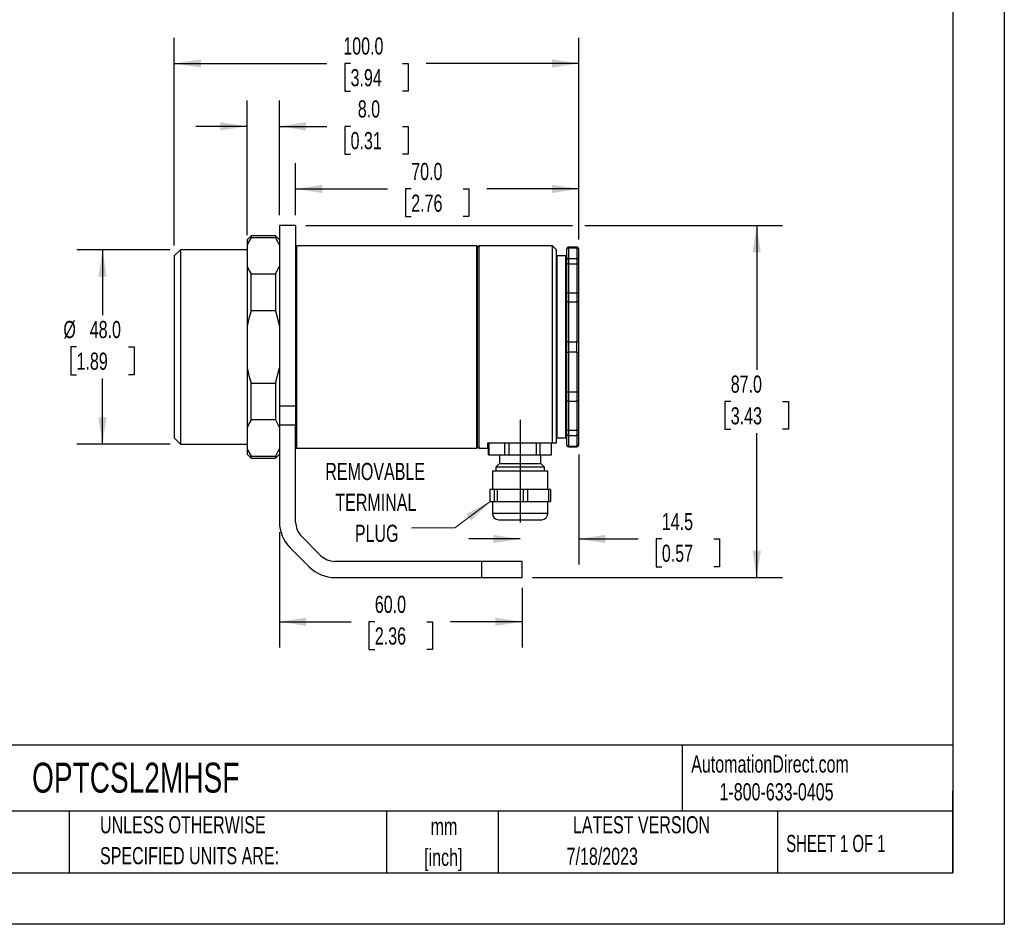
# Model space of a CAD drawing. Header units: millimetres. Extents: x 0 to 559, y 0 to 432.
# Tile 2 of 3: x 315 to 559, y 0 to 224. Entities that reach past the tile are written whole.
import ezdxf

# ---------------------------------------------------------------- set-up
doc = ezdxf.new("R2010")
doc.units = ezdxf.units.MM
doc.header["$LTSCALE"] = 2
doc.linetypes.add('CENTERX2', pattern=[20.32, 12.7, -2.54, 2.54, -2.54])
doc.layers.add('CENTER', color=40, linetype='CENTERX2')
doc.layers.add('DIMENSIONS', color=140, linetype='Continuous', lineweight=25)
doc.layers.add('TEXT', color=140, linetype='Continuous', lineweight=25)
doc.styles.add('SLDTEXTSTYLE0', font='TXT', dxfattribs={"width": 0.7})
doc.styles.add('SLDTEXTSTYLE2', font='TXT', dxfattribs={"width": 0.65})
doc.dimstyles.new('SLDDIMSTYLE0', dxfattribs={"dimtxt": 4.316016, "dimasz": 6.604, "dimexe": 0, "dimexo": 0.0625, "dimgap": 1.079004, "dimtad": 0, "dimtih": 1, "dimtoh": 1, "dimrnd": 1e-09, "dimzin": 4, "dimdsep": 46, "dimtxsty": 'SLDTEXTSTYLE0', "dimsah": 1, "dimcen": 0.09, "dimadec": 0, "dimazin": 1, "dimtfac": 1, "dimtofl": 0, "dimtmove": 0, "dimatfit": 3, "dimfxl": 0, "dimfrac": 2, "dimtolj": 1, "dimtzin": 12, "dimarcsym": 0})
doc.dimstyles.new('SLDDIMSTYLE2', dxfattribs={"dimtxt": 4.316016, "dimasz": 6.604, "dimexe": 0, "dimexo": 0.0625, "dimgap": 1.079004, "dimtad": 0, "dimtih": 1, "dimtoh": 1, "dimrnd": 1e-09, "dimzin": 4, "dimdsep": 46, "dimtxsty": 'SLDTEXTSTYLE0', "dimsah": 1, "dimcen": 0.09, "dimadec": 0, "dimazin": 1, "dimtfac": 1, "dimtmove": 0, "dimatfit": 0, "dimfxl": 0, "dimfrac": 2, "dimtolj": 1, "dimtzin": 12, "dimarcsym": 0})
doc.dimstyles.new('SLDDIMSTYLE5', dxfattribs={"dimtxt": 4.316016, "dimasz": 6.604, "dimexe": 0, "dimexo": 0.0625, "dimgap": 1.079004, "dimtad": 0, "dimtih": 1, "dimtoh": 1, "dimrnd": 1e-09, "dimzin": 12, "dimdsep": 46, "dimtxsty": 'SLDTEXTSTYLE0', "dimsah": 1, "dimcen": 0.09, "dimadec": 0, "dimazin": 3, "dimtfac": 1, "dimtmove": 0, "dimatfit": 0, "dimfxl": 0, "dimfrac": 2, "dimtolj": 1, "dimtzin": 12, "dimarcsym": 0})

# ---------------------------------------------------------------- blocks, each defined once
blk = doc.blocks.new('SW_NOTE_0_1')
at = {"layer": 'TEXT', "color": 0, "linetype": 'CENTERX2', "lineweight": 18, "char_height": 4.233, "attachment_point": 2, "style": 'SLDTEXTSTYLE0'}
for s, insert in [('mm', (5.69, 5.46)), ('[inch]', (5.52, -2.19))]:
    blk.add_mtext(s, dxfattribs=dict(at, insert=insert))
blk = doc.blocks.new('SW_NOTE_0_2')
at = {"layer": 'TEXT', "color": 0, "linetype": 'CENTERX2', "lineweight": 18, "char_height": 4.2333, "attachment_point": 1, "style": 'SLDTEXTSTYLE0'}
for s, insert in [('UNLESS OTHERWISE', (0, 5.46)), ('SPECIFIED UNITS ARE:', (0, -2.19))]:
    blk.add_mtext(s, dxfattribs=dict(at, insert=insert))
blk = doc.blocks.new('_D_7')
at = {"layer": 'DIMENSIONS'}
for p, q in [((379.58, 96.9), (379.58, 68.44)), ((439.58, 83.17), (439.58, 68.44)), ((379.58, 74.79), (397.32, 74.79)), ((403.17, 74.79), (401.72, 74.79)), ((401.72, 74.79), (401.72, 67.93)), ((415.99, 74.79), (417.44, 74.79)), ((417.44, 74.79), (417.44, 67.93)), ((439.58, 74.79), (421.84, 74.79)), ((401.72, 67.93), (403.17, 67.93)), ((417.44, 67.93), (415.99, 67.93))]:
    blk.add_line(p, q, dxfattribs=at)
for points in [[(379.58, 74.79), (386.18, 73.77), (386.18, 75.8)], [(439.58, 74.79), (432.98, 75.8), (432.98, 73.77)]]:
    blk.add_solid(points, dxfattribs=at)
at = {"layer": 'DIMENSIONS', "char_height": 4.233, "attachment_point": 1, "style": 'SLDTEXTSTYLE0'}
for s, insert in [('60.0', (403.17, 81.21)), ('2.36', (403.17, 73.38))]:
    blk.add_mtext(s, dxfattribs=dict(at, insert=insert))
blk = doc.blocks.new('_D_8')
at = {"layer": 'DIMENSIONS'}
for p, q in [((353.58, 167.75), (353.58, 219.13)), ((453.58, 169.27), (453.58, 219.13)), ((353.58, 212.78), (391.32, 212.78)), ((397.17, 212.78), (395.72, 212.78)), ((395.72, 212.78), (395.72, 205.92)), ((409.99, 212.78), (411.44, 212.78)), ((411.44, 212.78), (411.44, 205.92)), ((453.58, 212.78), (415.84, 212.78)), ((395.72, 205.92), (397.17, 205.92)), ((411.44, 205.92), (409.99, 205.92))]:
    blk.add_line(p, q, dxfattribs=at)
for points in [[(353.58, 212.78), (360.18, 211.77), (360.18, 213.8)], [(453.58, 212.78), (446.98, 213.8), (446.98, 211.77)]]:
    blk.add_solid(points, dxfattribs=at)
at = {"layer": 'DIMENSIONS', "char_height": 4.233, "attachment_point": 1, "style": 'SLDTEXTSTYLE0'}
for s, insert in [('100.0', (395.37, 219.21)), ('3.94', (397.17, 211.38))]:
    blk.add_mtext(s, dxfattribs=dict(at, insert=insert))
blk = doc.blocks.new('_D_9')
at = {"layer": 'DIMENSIONS'}
for p, q in [((453.58, 116.16), (453.58, 88.9)), ((439.08, 95.25), (426.38, 95.25)), ((453.58, 95.25), (468.29, 95.25)), ((474.13, 95.25), (472.69, 95.25)), ((472.69, 95.25), (472.69, 88.39)), ((486.96, 95.25), (488.41, 95.25)), ((488.41, 95.25), (488.41, 88.39)), ((472.69, 88.39), (474.13, 88.39)), ((488.41, 88.39), (486.96, 88.39))]:
    blk.add_line(p, q, dxfattribs=at)
for points in [[(439.08, 95.25), (432.48, 96.26), (432.48, 94.23)], [(453.58, 95.25), (460.18, 94.23), (460.18, 96.26)]]:
    blk.add_solid(points, dxfattribs=at)
at = {"layer": 'DIMENSIONS', "char_height": 4.233, "attachment_point": 1, "style": 'SLDTEXTSTYLE0'}
for s, insert in [('14.5', (474.13, 101.67)), ('0.57', (474.13, 93.84))]:
    blk.add_mtext(s, dxfattribs=dict(at, insert=insert))
blk = doc.blocks.new('_D_10')
at = {"layer": 'DIMENSIONS'}
for p, q in [((383.58, 175.25), (383.58, 188.13)), ((453.58, 169.27), (453.58, 188.13)), ((383.58, 181.78), (406.32, 181.78)), ((412.17, 181.78), (410.72, 181.78)), ((410.72, 181.78), (410.72, 174.92)), ((424.99, 181.78), (426.44, 181.78)), ((426.44, 181.78), (426.44, 174.92)), ((453.58, 181.78), (430.84, 181.78)), ((410.72, 174.92), (412.17, 174.92)), ((426.44, 174.92), (424.99, 174.92))]:
    blk.add_line(p, q, dxfattribs=at)
for points in [[(383.58, 181.78), (390.18, 180.76), (390.18, 182.79)], [(453.58, 181.78), (446.98, 182.79), (446.98, 180.76)]]:
    blk.add_solid(points, dxfattribs=at)
at = {"layer": 'DIMENSIONS', "char_height": 4.233, "attachment_point": 1, "style": 'SLDTEXTSTYLE0'}
for s, insert in [('70.0', (412.17, 188.2)), ('2.76', (412.17, 180.37))]:
    blk.add_mtext(s, dxfattribs=dict(at, insert=insert))
blk = doc.blocks.new('_D_11')
at = {"layer": 'DIMENSIONS'}
for p, q in [((371.58, 170.33), (371.58, 203.59)), ((379.58, 175.25), (379.58, 203.59)), ((371.58, 197.24), (358.88, 197.24)), ((379.58, 197.24), (391.32, 197.24)), ((397.17, 197.24), (395.72, 197.24)), ((395.72, 197.24), (395.72, 190.38)), ((409.99, 197.24), (411.44, 197.24)), ((411.44, 197.24), (411.44, 190.38)), ((395.72, 190.38), (397.17, 190.38)), ((411.44, 190.38), (409.99, 190.38))]:
    blk.add_line(p, q, dxfattribs=at)
for points in [[(371.58, 197.24), (364.98, 198.25), (364.98, 196.22)], [(379.58, 197.24), (386.18, 196.22), (386.18, 198.25)]]:
    blk.add_solid(points, dxfattribs=at)
at = {"layer": 'DIMENSIONS', "char_height": 4.233, "attachment_point": 1, "style": 'SLDTEXTSTYLE0'}
for s, insert in [('8.0', (398.96, 203.66)), ('0.31', (397.17, 195.83))]:
    blk.add_mtext(s, dxfattribs=dict(at, insert=insert))
blk = doc.blocks.new('_D_12')
at = {"layer": 'DIMENSIONS'}
for p, q in [((386.12, 172.71), (452.06, 172.71)), ((455.1, 172.71), (503.93, 172.71)), ((497.58, 172.71), (497.58, 137.04)), ((491.17, 129.21), (489.72, 129.21)), ((489.72, 129.21), (489.72, 122.35)), ((503.99, 129.21), (505.44, 129.21)), ((505.44, 129.21), (505.44, 122.35)), ((489.72, 122.35), (491.17, 122.35)), ((505.44, 122.35), (503.99, 122.35)), ((497.58, 85.71), (497.58, 121.39)), ((442.12, 85.71), (503.93, 85.71))]:
    blk.add_line(p, q, dxfattribs=at)
for points in [[(497.58, 172.71), (496.56, 166.11), (498.6, 166.11)], [(497.58, 85.71), (498.6, 92.32), (496.56, 92.32)]]:
    blk.add_solid(points, dxfattribs=at)
at = {"layer": 'DIMENSIONS', "char_height": 4.233, "attachment_point": 1, "style": 'SLDTEXTSTYLE0'}
for s, insert in [('87.0', (491.17, 135.64)), ('3.43', (491.17, 127.81))]:
    blk.add_mtext(s, dxfattribs=dict(at, insert=insert))
blk = doc.blocks.new('_D_13')
at = {"layer": 'DIMENSIONS'}
for p, q in [((352.54, 166.71), (329.48, 166.71)), ((335.83, 166.71), (335.83, 150.54)), ((329.42, 142.71), (327.97, 142.71)), ((327.97, 142.71), (327.97, 135.85)), ((342.24, 142.71), (343.69, 142.71)), ((343.69, 142.71), (343.69, 135.85)), ((327.97, 135.85), (329.42, 135.85)), ((335.83, 118.71), (335.83, 134.89)), ((343.69, 135.85), (342.24, 135.85)), ((352.54, 118.71), (329.48, 118.71))]:
    blk.add_line(p, q, dxfattribs=at)
for points in [[(335.83, 166.71), (334.82, 160.11), (336.85, 160.11)], [(335.83, 118.71), (336.85, 125.32), (334.82, 125.32)]]:
    blk.add_solid(points, dxfattribs=at)
at = {"layer": 'DIMENSIONS', "char_height": 4.233, "attachment_point": 1, "style": 'SLDTEXTSTYLE0'}
for s, insert in [('%%c', (326.16, 149.14)), ('48.0', (332.68, 149.14)), ('1.89', (329.42, 141.31))]:
    blk.add_mtext(s, dxfattribs=dict(at, insert=insert))
blk = doc.blocks.new('SW_NOTE_0_7')
at = {"layer": 'TEXT', "color": 0, "linetype": 'CENTERX2', "lineweight": 18, "char_height": 4.233, "attachment_point": 2, "style": 'SLDTEXTSTYLE0'}
for s, insert in [('REMOVABLE', (-9, 16.05)), ('TERMINAL', (-8.82, 8.41)), ('PLUG', (-8.62, 0.76))]:
    blk.add_mtext(s, dxfattribs=dict(at, insert=insert))

msp = doc.modelspace()

# ---------------------------------------------------------------- linework, layer by layer
at = {"color": 7, "linetype": 'Continuous'}
for p, q in [((558.80494, 431.805348), (558.80494, 0.005348)), ((558.80494, 0.005348), (0.00494, 0.005348))]:
    msp.add_line(p, q, dxfattribs=at)
for p, q in [((383.580153, 172.712048), (379.580153, 172.712048)), ((379.580153, 172.712048), (379.580153, 128.188361)), ((383.580153, 172.712048), (383.580153, 128.188361)), ((372.580153, 170.212048), (371.580153, 169.212048)), ((371.580153, 169.212048), (371.580153, 167.790446)), ((378.580153, 170.212048), (372.580153, 170.212048)), ((372.580153, 169.707827), (372.580153, 170.212048)), ((378.580153, 169.707827), (372.580153, 169.707827)), ((379.580153, 169.212048), (378.580153, 170.212048)), ((378.580153, 170.212048), (378.580153, 169.707827)), ((355.080153, 166.712048), (353.580153, 165.212048)), ((371.580153, 166.712048), (355.080153, 166.712048)), ((355.080153, 166.712048), (355.080153, 142.712048)), ((371.580153, 167.790446), (371.580153, 162.666971)), ((383.780153, 167.712048), (383.580153, 167.512048)), ((428.380153, 167.712048), (383.780153, 167.712048)), ((383.780153, 167.712048), (383.780153, 142.712048)), ((428.580153, 167.512048), (428.380153, 167.712048)), ((428.380153, 142.712048), (428.380153, 167.712048)), ((428.880153, 167.712048), (428.580153, 167.412048)), ((428.580153, 142.712048), (428.580153, 167.512048)), ((447.080153, 167.712048), (428.880153, 167.712048)), ((428.880153, 167.712048), (428.880153, 142.712048)), ((448.080153, 166.712048), (447.080153, 167.712048)), ((447.080153, 119.012048), (447.080153, 167.712048)), ((448.080153, 119.012048), (448.080153, 166.712048)), ((450.580153, 166.882296), (450.580153, 166.728962)), ((450.580153, 166.728962), (450.580153, 164.093648)), ((453.080153, 167.382296), (451.080153, 167.382296)), ((451.080153, 167.382296), (451.080153, 167.211925)), ((451.080153, 167.211925), (451.080153, 164.576611)), ((451.080153, 167.211925), (453.080153, 167.211925)), ((453.080153, 167.382296), (453.080153, 167.211925)), ((453.080153, 167.211925), (453.080153, 164.576611)), ((453.580153, 166.728962), (453.580153, 166.882296)), ((453.580153, 164.093648), (453.580153, 166.728962)), ((353.580153, 165.212048), (353.580153, 120.212048)), ((448.280153, 165.212048), (448.080153, 165.412048)), ((450.380153, 165.212048), (448.280153, 165.212048)), ((448.280153, 142.712048), (448.280153, 165.212048)), ((450.580153, 165.012048), (450.380153, 165.212048)), ((450.380153, 142.712048), (450.380153, 165.212048)), ((450.580153, 164.093648), (450.580153, 162.928963)), ((451.080153, 164.576611), (451.080153, 163.282516)), ((451.080153, 164.576611), (453.080153, 164.576611)), ((451.080153, 163.282516), (451.080153, 156.082706)), ((451.080153, 163.282516), (453.080153, 163.282516)), ((453.080153, 164.576611), (453.080153, 163.282516)), ((453.080153, 163.282516), (453.080153, 156.082706)), ((453.580153, 162.928963), (453.580153, 164.093648)), ((371.580153, 162.666971), (371.580153, 147.835524)), ((372.580153, 151.670285), (372.580153, 160.74959)), ((372.580153, 160.74959), (378.580153, 160.74959)), ((378.580153, 160.74959), (378.580153, 151.670285)), ((450.580153, 162.928963), (450.580153, 155.729152)), ((453.580153, 155.729152), (453.580153, 162.928963)), ((451.080153, 156.082706), (451.080153, 153.841267)), ((451.080153, 156.082706), (453.080153, 156.082706)), ((453.080153, 156.082706), (453.080153, 153.841267)), ((450.580153, 155.729152), (450.580153, 153.711858)), ((450.580153, 153.711858), (450.580153, 143.876734)), ((451.080153, 153.841267), (451.080153, 144.006143)), ((451.080153, 153.841267), (453.080153, 153.841267)), ((453.080153, 153.841267), (453.080153, 144.006143)), ((453.580153, 153.711858), (453.580153, 155.729152)), ((453.580153, 143.876734), (453.580153, 153.711858)), ((378.580153, 151.670285), (372.580153, 151.670285)), ((371.580153, 147.835524), (371.580153, 137.588573)), ((450.580153, 143.876734), (450.580153, 141.547362)), ((451.080153, 144.006143), (451.080153, 141.417953)), ((451.080153, 144.006143), (453.080153, 144.006143)), ((453.080153, 141.417953), (453.080153, 144.006143)), ((453.580153, 141.547362), (453.580153, 143.876734)), ((355.080153, 142.712048), (355.080153, 118.712048)), ((383.780153, 142.712048), (383.780153, 117.712048)), ((428.380153, 117.712048), (428.380153, 142.712048)), ((428.580153, 117.912048), (428.580153, 142.712048)), ((428.880153, 142.712048), (428.880153, 117.712048)), ((448.280153, 120.212048), (448.280153, 142.712048)), ((450.380153, 120.212048), (450.380153, 142.712048)), ((450.580153, 141.547362), (450.580153, 131.712239)), ((453.080153, 141.417953), (451.080153, 141.417953)), ((451.080153, 141.417953), (451.080153, 131.582829)), ((453.080153, 141.417953), (453.080153, 131.582829)), ((453.580153, 131.712239), (453.580153, 141.547362)), ((371.580153, 137.588573), (371.580153, 122.757125)), ((372.580153, 133.753812), (378.580153, 133.753812)), ((372.580153, 124.674506), (372.580153, 133.753812)), ((378.580153, 133.753812), (378.580153, 124.674506)), ((450.580153, 131.712239), (450.580153, 129.694944)), ((451.080153, 131.582829), (453.080153, 131.582829)), ((451.080153, 131.582829), (451.080153, 129.341391)), ((453.080153, 131.582829), (453.080153, 129.341391)), ((453.580153, 129.694944), (453.580153, 131.712239)), ((450.580153, 129.694944), (450.580153, 122.495134)), ((451.080153, 129.341391), (453.080153, 129.341391)), ((451.080153, 129.341391), (451.080153, 122.14158)), ((453.080153, 129.341391), (453.080153, 122.14158)), ((453.580153, 122.495134), (453.580153, 129.694944)), ((379.580153, 128.188361), (383.580153, 128.188361)), ((379.580153, 128.188361), (379.580153, 123.347131)), ((383.580153, 128.188361), (383.580153, 123.347131)), ((378.580153, 124.674506), (372.580153, 124.674506)), ((371.580153, 122.757125), (371.580153, 117.63365)), ((383.580153, 123.347131), (379.580153, 123.347131)), ((379.580153, 123.347131), (379.580153, 99.43997)), ((383.580153, 99.43997), (383.580153, 123.347131)), ((450.580153, 122.495134), (450.580153, 121.330448)), ((451.080153, 122.14158), (453.080153, 122.14158)), ((451.080153, 122.14158), (451.080153, 120.847485)), ((453.080153, 122.14158), (453.080153, 120.847485)), ((453.580153, 121.330448), (453.580153, 122.495134)), ((353.580153, 120.212048), (355.080153, 118.712048)), ((448.080153, 120.012048), (448.280153, 120.212048)), ((448.280153, 120.212048), (450.380153, 120.212048)), ((450.380153, 120.212048), (450.580153, 120.412048)), ((450.580153, 121.330448), (450.580153, 118.695134)), ((451.080153, 120.847485), (453.080153, 120.847485)), ((451.080153, 120.847485), (451.080153, 118.212172)), ((453.080153, 120.847485), (453.080153, 118.212172)), ((453.580153, 118.695134), (453.580153, 121.330448)), ((355.080153, 118.712048), (371.580153, 118.712048)), ((371.580153, 117.63365), (371.580153, 116.212048)), ((383.580153, 117.912048), (383.780153, 117.712048)), ((383.780153, 117.712048), (428.380153, 117.712048)), ((428.380153, 117.712048), (428.580153, 117.912048)), ((428.580153, 118.012048), (428.880153, 117.712048)), ((428.880153, 117.712048), (431.080153, 117.712048)), ((431.080153, 119.012048), (447.080153, 119.012048)), ((431.080153, 117.712048), (431.080153, 119.012048)), ((431.281798, 116.012048), (431.281798, 119.012048)), ((431.372452, 119.012048), (431.372452, 116.012048)), ((435.319725, 116.012048), (435.319725, 119.012048)), ((436.262406, 119.012048), (436.262406, 116.012048)), ((443.118079, 116.012048), (443.118079, 119.012048)), ((443.970107, 119.012048), (443.970107, 116.012048)), ((446.878507, 116.012048), (446.878507, 119.012048)), ((447.080153, 119.012048), (448.080153, 119.012048)), ((450.580153, 118.695134), (450.580153, 118.541801)), ((451.080153, 118.212172), (453.080153, 118.212172)), ((451.080153, 118.041801), (451.080153, 118.212172)), ((451.080153, 118.041801), (453.080153, 118.041801)), ((453.080153, 118.041801), (453.080153, 118.212172)), ((453.580153, 118.541801), (453.580153, 118.695134)), ((371.580153, 116.212048), (372.580153, 115.212048)), ((372.580153, 115.716269), (378.580153, 115.716269)), ((372.580153, 115.212048), (372.580153, 115.716269)), ((372.580153, 115.212048), (378.580153, 115.212048)), ((378.580153, 115.212048), (379.580153, 116.212048)), ((378.580153, 115.716269), (378.580153, 115.212048)), ((431.281798, 116.012048), (431.372452, 116.012048)), ((431.372452, 116.012048), (435.319725, 116.012048)), ((433.980153, 116.012048), (433.980153, 113.912048)), ((435.319725, 116.012048), (436.262406, 116.012048)), ((436.262406, 116.012048), (443.118079, 116.012048)), ((443.118079, 116.012048), (443.970107, 116.012048)), ((443.970107, 116.012048), (446.878507, 116.012048)), ((444.180153, 113.912048), (444.180153, 116.012048)), ((432.230153, 112.012048), (432.230153, 107.512048)), ((445.930153, 112.012048), (432.230153, 112.012048)), ((433.980153, 113.912048), (433.080153, 113.012048)), ((433.080153, 113.012048), (433.080153, 112.012048)), ((445.080153, 113.012048), (433.080153, 113.012048)), ((433.980153, 113.912048), (444.180153, 113.912048)), ((445.080153, 113.012048), (444.180153, 113.912048)), ((445.080153, 112.012048), (445.080153, 113.012048)), ((445.930153, 107.512048), (445.930153, 112.012048)), ((431.588987, 107.512048), (431.588987, 104.512048)), ((432.78401, 107.512048), (431.588987, 107.512048)), ((432.78401, 104.512048), (432.78401, 107.512048)), ((433.452595, 107.512048), (432.78401, 107.512048)), ((433.452595, 107.512048), (433.452595, 104.512048)), ((439.919428, 107.512048), (433.452595, 107.512048)), ((439.919428, 104.512048), (439.919428, 107.512048)), ((440.943761, 107.512048), (439.919428, 107.512048)), ((440.943761, 107.512048), (440.943761, 104.512048)), ((446.215571, 107.512048), (440.943761, 107.512048)), ((446.215571, 104.512048), (446.215571, 107.512048)), ((446.571318, 107.512048), (446.215571, 107.512048)), ((446.571318, 107.512048), (446.571318, 104.512048)), ((431.588987, 104.512048), (432.78401, 104.512048)), ((432.230153, 104.512048), (432.230153, 101.512048)), ((432.78401, 104.512048), (433.452595, 104.512048)), ((433.452595, 104.512048), (439.919428, 104.512048)), ((439.919428, 104.512048), (440.943761, 104.512048)), ((440.943761, 104.512048), (446.215571, 104.512048)), ((445.930153, 101.512048), (445.930153, 104.512048)), ((446.215571, 104.512048), (446.571318, 104.512048)), ((445.930153, 101.512048), (432.230153, 101.512048)), ((433.730153, 100.012048), (444.430153, 100.012048)), ((389.772541, 91.176514), (385.044619, 95.904436)), ((382.216192, 93.076009), (386.944114, 88.348087)), ((429.580153, 89.712048), (393.308075, 89.712048)), ((429.580153, 89.712048), (429.580153, 85.712048)), ((439.580153, 89.712048), (429.580153, 89.712048)), ((439.580153, 85.712048), (439.580153, 89.712048)), ((393.308075, 85.712048), (429.580153, 85.712048)), ((429.580153, 85.712048), (439.580153, 85.712048))]:
    msp.add_line(p, q)
at = {"flags": 128}
for points in [[(372.580153, 169.707827), (372.021617, 168.758671), (371.580153, 167.790446)], [(378.580153, 169.707827), (379.138688, 168.758671), (379.580153, 167.790446)], [(371.580153, 162.666971), (372.019685, 161.702435), (372.580153, 160.74959)], [(378.580153, 160.74959), (379.138688, 161.698747), (379.580153, 162.666971)], [(372.580153, 151.670285), (372.021617, 149.771972), (371.580153, 147.835524)], [(378.580153, 151.670285), (379.138688, 149.771972), (379.580153, 147.835524)], [(371.580153, 137.588573), (372.019685, 135.659502), (372.580153, 133.753812)], [(378.580153, 133.753812), (379.138688, 135.652124), (379.580153, 137.588573)], [(372.580153, 124.674506), (372.021617, 123.72535), (371.580153, 122.757125)], [(378.580153, 124.674506), (379.138688, 123.72535), (379.580153, 122.757125)], [(371.580153, 117.63365), (372.019685, 116.669114), (372.580153, 115.716269)], [(379.580153, 117.63365), (379.14062, 116.669114), (378.580153, 115.716269)]]:
    msp.add_lwpolyline(points, dxfattribs=at)
for centre, radius, start, end in [((451.080153, 166.882296), 0.5, 90, 180), ((451.071779, 166.720293), 0.491703, 89.0242395, 178.98981489), ((453.080153, 166.882296), 0.5, 0, 90), ((453.088526, 166.720293), 0.491703, 1.01018511, 90.9757605), ((451.071779, 164.08498), 0.491703, 89.0242395, 178.98981489), ((451.017653, 162.840574), 0.446339, 81.95053302, 168.57824634), ((453.088526, 164.08498), 0.491703, 1.01018511, 90.9757605), ((453.142653, 162.840574), 0.446339, 11.42175366, 98.04946698), ((451.017653, 155.640764), 0.446339, 81.95053302, 168.57824634), ((453.142653, 155.640764), 0.446339, 11.42175366, 98.04946698), ((450.963526, 153.261247), 0.591629, 78.63094549, 130.39069191), ((453.196779, 153.261247), 0.591629, 49.60930809, 101.36905451), ((450.963526, 143.426123), 0.591629, 78.63094549, 130.39069191), ((453.196779, 143.426123), 0.591629, 49.60930809, 101.36905451), ((450.963526, 141.997973), 0.591629, 229.60930809, 281.36905451), ((453.196779, 141.997973), 0.591629, 258.63094549, 310.39069191), ((450.963526, 132.162849), 0.591629, 229.60930809, 281.36905451), ((453.196779, 132.162849), 0.591629, 258.63094549, 310.39069191), ((451.017653, 129.783332), 0.446339, 191.42175366, 278.04946698), ((453.142653, 129.783332), 0.446339, 261.95053302, 348.57824634), ((451.017653, 122.583522), 0.446339, 191.42175366, 278.04946698), ((453.142653, 122.583522), 0.446339, 261.95053302, 348.57824634), ((451.071779, 121.339117), 0.491703, 181.01018511, 270.9757605), ((453.088526, 121.339117), 0.491703, 269.0242395, 358.98981489), ((451.071779, 118.703803), 0.491703, 181.01018511, 270.9757605), ((451.080153, 118.541801), 0.5, 180, 270), ((453.088526, 118.703803), 0.491703, 269.0242395, 358.98981489), ((453.080153, 118.541801), 0.5, 270, 360), ((433.730153, 101.512048), 1.5, 180, 270), ((444.430153, 101.512048), 1.5, 270, 0), ((388.580153, 99.43997), 9, 180, 225), ((388.580153, 99.43997), 5, 180, 225), ((393.308075, 94.712048), 5, 225, 270), ((393.308075, 94.712048), 9, 225, 270)]:
    msp.add_arc(centre, radius, start, end)
msp.add_solid([(431.700016, 104.512048), (425.787036, 101.400499), (426.995732, 99.767074)])
at = {"layer": 'CENTER'}
msp.add_line((439.080153, 124.712048), (439.080153, 94.812048), dxfattribs=at)
at = {"layer": 'TEXT'}
for p, q in [((546.1, 419.1), (546.1, 12.7)), ((546.1, 44.252215), (12.7, 44.252215)), ((479.150755, 44.252215), (479.150755, 27.94)), ((546.1, 12.7), (546.1, 33.02)), ((546.1, 27.94), (12.7, 27.94)), ((327.560355, 27.94), (327.560355, 12.7)), ((406.048609, 27.94), (406.048609, 12.7)), ((433.624195, 27.94), (433.624195, 12.7)), ((502.697498, 27.94), (502.697498, 12.7)), ((12.7, 12.7), (546.1, 12.7))]:
    msp.add_line(p, q, dxfattribs=at)
at = {"layer": 'TEXT', "linetype": 'CENTERX2', "lineweight": 18, "flags": 128}
msp.add_lwpolyline([(412.244934, 98.009696), (422.912771, 98.009696), (431.700016, 104.512048)], dxfattribs=at)

# ---------------------------------------------------------------- block references
at = {"layer": 'TEXT', "linetype": 'CENTERX2', "lineweight": 18}
for name, p in [('SW_NOTE_0_7', (412.244934, 98.009696)), ('SW_NOTE_0_2', (335.215826, 21.270934)), ('SW_NOTE_0_1', (414.5722, 20.858077))]:
    msp.add_blockref(name, p, dxfattribs=at)

# ---------------------------------------------------------------- texts
for s, insert, char_height, attachment_point, style in [('AutomationDirect.com', (481.389918, 41.753063), 4.23333333, 1, 'SLDTEXTSTYLE0'), ('OPTCSL2MHSF', (318.415444, 39.959389), 7.40833333, 1, 'SLDTEXTSTYLE0'), ('1-800-633-0405', (488.38316, 34.874048), 4.23333333, 1, 'SLDTEXTSTYLE0'), ('LATEST VERSION', (469.104263, 26.727988), 4.23333333, 2, 'SLDTEXTSTYLE0'), ('SHEET 1 OF 1', (504.882571, 22.102981), 4.23333333, 1, 'SLDTEXTSTYLE2'), ('7/18/2023', (459.402986, 18.947272), 4.2333333, 2, 'SLDTEXTSTYLE0')]:
    msp.add_mtext(s, dxfattribs=dict(at, insert=insert, char_height=char_height, attachment_point=attachment_point, style=style))

# ---------------------------------------------------------------- dimensions: what is measured, and where the dimension line sits
at = {"layer": 'DIMENSIONS'}
for base, p1, p2, dimstyle, picture, middle in [((353.580153, 212.782754), (453.580153, 166.728962), (353.580153, 165.212048), 'SLDDIMSTYLE0', '_D_8', (403.580153, 212.782754)), ((371.580153, 197.237402), (379.580153, 172.712048), (371.580153, 167.790446), 'SLDDIMSTYLE2', '_D_11', (403.580153, 197.237402)), ((383.580153, 181.776427), (453.580153, 166.728962), (383.580153, 172.712048), 'SLDDIMSTYLE0', '_D_10', (418.580153, 181.776427)), ((439.080153, 95.245802), (453.580153, 118.695134), (439.080153, 94.812048), 'SLDDIMSTYLE5', '_D_9', (480.547287, 95.245802)), ((379.580153, 74.78657), (439.580153, 85.712048), (379.580153, 99.43997), 'SLDDIMSTYLE0', '_D_7', (409.580153, 74.78657))]:
    dim = msp.add_linear_dim(base=base, p1=p1, p2=p2, dimstyle=dimstyle, dxfattribs=at)
    dim.commit()
    dim.dimension.update_dxf_attribs({"geometry": picture, "text_midpoint": middle, "dimtype": 160})
dim = msp.add_linear_dim(base=(497.580153, 85.712048), p1=(383.580153, 172.712048), p2=(439.580153, 85.712048), angle=90, dimstyle='SLDDIMSTYLE0', dxfattribs=at)
dim.commit()
dim.dimension.update_dxf_attribs({"geometry": '_D_12', "text_midpoint": (497.580153, 129.212048), "dimtype": 160})
dim = msp.add_linear_dim(base=(335.832021, 166.712048), p1=(355.080153, 118.712048), p2=(355.080153, 166.712048), angle=90, text='%%c<>', dimstyle='SLDDIMSTYLE0', dxfattribs=at)
dim.commit()
dim.dimension.update_dxf_attribs({"geometry": '_D_13', "text_midpoint": (335.832021, 142.712048), "dimtype": 160})

doc.saveas('drawing.dxf')
